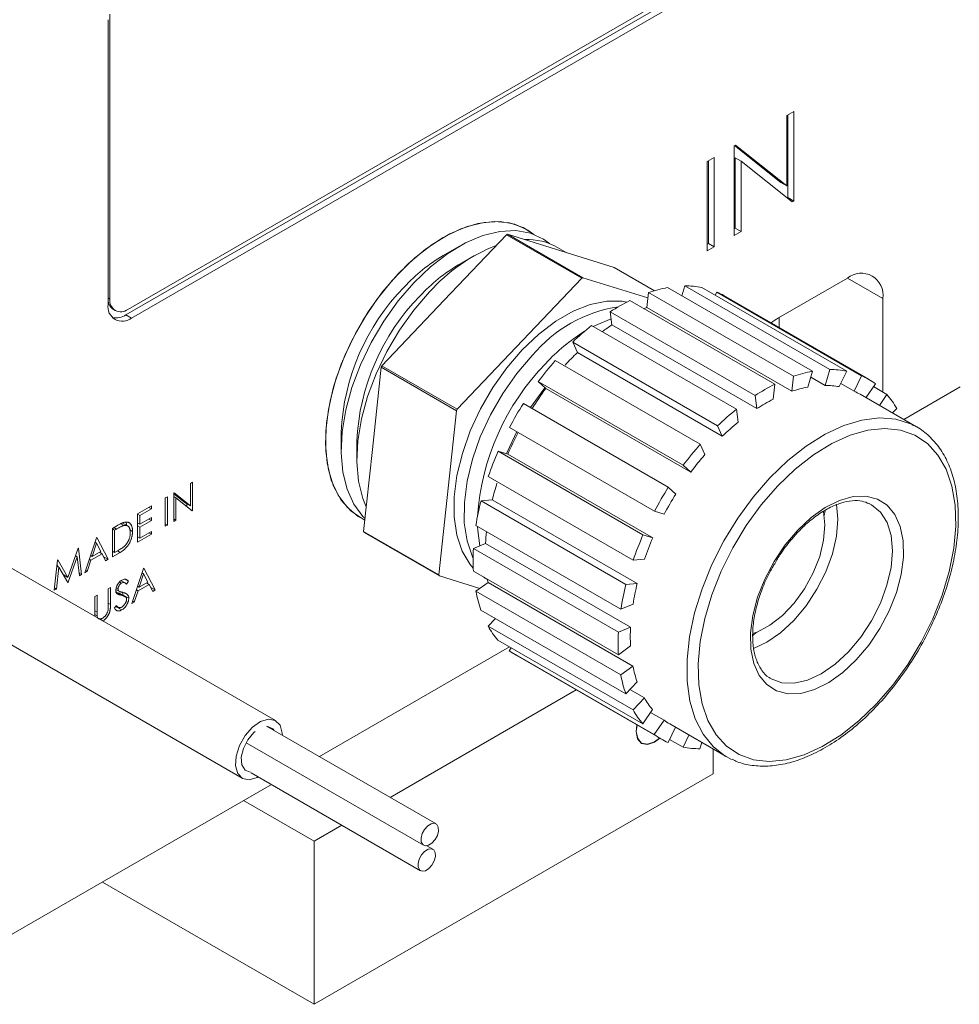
# Model space of a CAD drawing. Header units: inches. Extents: x 1.01 to 7.89, y 1.22 to 8.
# Tile 9 of 13: x 6.05 to 6.94, y 4.38 to 5.3. Entities that reach past the tile are written whole.
import ezdxf

# ---------------------------------------------------------------- set-up
doc = ezdxf.new("R2010")
doc.units = ezdxf.units.IN
doc.header["$MEASUREMENT"] = 0

msp = doc.modelspace()

# ---------------------------------------------------------------- linework, layer by layer
at = {"color": 7, "linetype": 'Continuous', "lineweight": 15}
for p, q in [((6.15434, 5.02682), (6.73947, 5.3646)), ((6.1561, 5.03192), (6.73449, 5.36581)), ((6.15964, 5.02375), (6.74477, 5.36154)), ((6.13931, 5.30903), (6.13931, 5.04162)), ((6.13754, 5.30393), (6.13754, 5.03651)), ((6.77485, 5.21392), (6.78138, 5.21769)), ((6.78138, 5.21769), (6.78138, 5.13363)), ((6.77485, 5.14776), (6.77485, 5.21392)), ((6.7759, 5.21453), (6.7759, 5.1368)), ((6.72539, 5.18537), (6.72676, 5.18616)), ((6.72539, 5.10131), (6.72539, 5.18537)), ((6.72587, 5.18565), (6.76937, 5.15092)), ((6.72676, 5.18616), (6.77485, 5.14776)), ((6.70019, 5.17082), (6.70672, 5.17459)), ((6.70019, 5.08676), (6.70019, 5.17082)), ((6.70124, 5.17143), (6.70124, 5.09369)), ((6.70672, 5.17459), (6.70672, 5.09053)), ((6.72644, 5.17425), (6.72644, 5.10824)), ((6.72644, 5.17425), (6.73192, 5.17109)), ((6.73192, 5.17109), (6.73192, 5.10508)), ((6.77989, 5.13277), (6.73192, 5.17109)), ((6.76937, 5.15092), (6.77485, 5.14776)), ((6.7759, 5.1368), (6.77529, 5.13645)), ((6.7759, 5.1368), (6.78138, 5.13363)), ((6.78138, 5.13363), (6.77989, 5.13277)), ((6.72644, 5.10824), (6.72539, 5.10763)), ((6.73192, 5.10508), (6.72539, 5.10131)), ((6.72644, 5.10824), (6.73192, 5.10508)), ((6.45315, 5.04043), (6.51155, 5.10201)), ((6.51155, 5.10201), (6.58226, 5.06119)), ((6.58329, 5.06163), (6.51258, 5.10245)), ((6.51258, 5.10245), (6.56268, 5.0869)), ((6.46686, 5.09088), (6.45214, 5.08238)), ((6.56838, 5.08513), (6.55972, 5.09012)), ((6.56268, 5.0869), (6.61277, 5.07134)), ((6.70124, 5.09369), (6.70019, 5.09309)), ((6.70672, 5.09053), (6.70019, 5.08676)), ((6.70124, 5.09369), (6.70672, 5.09053)), ((6.48159, 5.08238), (6.46686, 5.07387)), ((6.61277, 5.07134), (6.6507, 5.04945)), ((6.58226, 5.06119), (6.46546, 4.93804)), ((6.64451, 5.04262), (6.58329, 5.06163)), ((6.83183, 5.0613), (6.7671, 5.02393)), ((6.79893, 4.97378), (6.66281, 5.05236)), ((6.67633, 5.04455), (6.67913, 5.05396)), ((6.67913, 5.05396), (6.81525, 4.97538)), ((6.83118, 4.97393), (6.69506, 5.05251)), ((6.13931, 5.04162), (6.13754, 5.04264)), ((6.39475, 4.97886), (6.45315, 5.04043)), ((6.76364, 4.96161), (6.62752, 5.04019)), ((6.64353, 5.03357), (6.64505, 5.04762)), ((6.64505, 5.04762), (6.78116, 4.96904)), ((6.70766, 5.04523), (6.70907, 5.04816)), ((6.70907, 5.04816), (6.84519, 4.96958)), ((6.85181, 4.96625), (6.71569, 5.04483)), ((6.86498, 4.95433), (6.86498, 5.04216)), ((6.14246, 5.03176), (6.14423, 5.03074)), ((6.64353, 5.03357), (6.77965, 4.95499)), ((6.15434, 5.02682), (6.15964, 5.02375)), ((6.60913, 5.02959), (6.74524, 4.95101)), ((6.61062, 5.01727), (6.60913, 5.02959)), ((6.76775, 5.01477), (6.76775, 5.02431)), ((6.72772, 4.93825), (6.5916, 5.01682)), ((6.61062, 5.01727), (6.74674, 4.93869)), ((6.57382, 5.00109), (6.70994, 4.92251)), ((6.57822, 4.99133), (6.57382, 5.00109)), ((6.6936, 4.90528), (6.55749, 4.98386)), ((6.57822, 4.99133), (6.71434, 4.91275)), ((6.38581, 4.90041), (6.39412, 4.97754)), ((6.39412, 4.97754), (6.46483, 4.93672)), ((6.46546, 4.93804), (6.39475, 4.97886)), ((6.81084, 4.96055), (6.81525, 4.97538)), ((6.77965, 4.95499), (6.78116, 4.96904)), ((6.79893, 4.97378), (6.79451, 4.95895)), ((6.79731, 4.96836), (6.81084, 4.96055)), ((6.83118, 4.97393), (6.82416, 4.95934)), ((6.83817, 4.95499), (6.84519, 4.96958)), ((6.54155, 4.96405), (6.67767, 4.88547)), ((6.54855, 4.95754), (6.54155, 4.96405)), ((6.54855, 4.95754), (6.68467, 4.87896)), ((6.76364, 4.96161), (6.76213, 4.94755)), ((6.82556, 4.96227), (6.83817, 4.95499)), ((6.85819, 4.96205), (6.84924, 4.94897)), ((6.85632, 4.95933), (6.86893, 4.95205)), ((6.88469, 4.92851), (6.93781, 4.95917)), ((6.74674, 4.93869), (6.74524, 4.95101)), ((6.89672, 4.92156), (6.84368, 4.95217)), ((6.86185, 4.94169), (6.86893, 4.95205)), ((6.66363, 4.86496), (6.52751, 4.94354)), ((6.72772, 4.93825), (6.72921, 4.92592)), ((6.87812, 4.93895), (6.87404, 4.93465)), ((6.46483, 4.93672), (6.44822, 4.78246)), ((6.51449, 4.92102), (6.65061, 4.84244)), ((6.71434, 4.91275), (6.70994, 4.92251)), ((6.89265, 4.9237), (6.89672, 4.92156)), ((6.35639, 4.91652), (6.35639, 4.89952)), ((6.37112, 4.90802), (6.37112, 4.89102)), ((6.6936, 4.90528), (6.698, 4.89553)), ((6.37751, 4.82328), (6.38581, 4.90041)), ((6.63984, 4.82003), (6.50372, 4.89861)), ((6.50372, 4.89861), (6.51285, 4.89578)), ((6.51285, 4.89578), (6.64897, 4.8172)), ((6.68467, 4.87896), (6.67767, 4.88547)), ((6.49451, 4.87491), (6.63063, 4.79633)), ((6.21685, 4.86959), (6.21478, 4.8684)), ((6.21478, 4.8684), (6.21478, 4.84748)), ((6.21685, 4.84301), (6.21685, 4.86959)), ((6.66363, 4.86496), (6.67063, 4.85844)), ((6.19324, 4.85597), (6.19117, 4.85477)), ((6.19117, 4.85477), (6.19117, 4.82819)), ((6.19324, 4.82939), (6.19324, 4.85597)), ((6.19957, 4.85962), (6.19914, 4.85937)), ((6.19914, 4.85937), (6.19914, 4.83279)), ((6.20948, 4.85054), (6.19914, 4.8588)), ((6.19914, 4.85605), (6.20121, 4.85486)), ((6.21478, 4.84748), (6.19957, 4.85962)), ((6.20121, 4.85486), (6.21638, 4.84274)), ((6.20121, 4.83399), (6.20121, 4.85486)), ((6.29476, 4.64571), (5.94416, 4.8481)), ((6.17819, 4.84728), (6.1652, 4.83978)), ((6.17583, 4.84592), (6.17819, 4.84455)), ((6.17819, 4.84455), (6.17819, 4.84728)), ((6.20948, 4.85054), (6.21478, 4.84748)), ((6.21154, 4.8466), (6.21154, 4.84935)), ((6.48773, 4.85214), (6.49836, 4.85318)), ((6.62385, 4.77356), (6.48773, 4.85214)), ((6.49836, 4.85318), (6.63448, 4.7746)), ((6.85453, 4.84849), (6.85215, 4.84973)), ((6.1652, 4.83978), (6.1652, 4.8132)), ((6.1652, 4.83944), (6.16727, 4.83825)), ((6.16727, 4.83825), (6.17819, 4.84455)), ((6.16727, 4.83007), (6.16727, 4.83825)), ((6.17819, 4.83637), (6.16727, 4.83007)), ((6.17819, 4.83365), (6.17819, 4.83637)), ((6.21392, 4.8447), (6.21685, 4.84301)), ((6.21638, 4.84274), (6.21685, 4.84301)), ((6.65974, 4.8396), (6.65061, 4.84244)), ((6.81081, 4.84283), (6.80991, 4.83845)), ((6.14624, 4.82884), (6.1416, 4.82615)), ((6.14292, 4.82692), (6.14528, 4.82555)), ((6.14945, 4.83057), (6.15235, 4.82889)), ((6.15655, 4.82816), (6.15122, 4.83123)), ((6.1652, 4.83126), (6.16727, 4.83007)), ((6.1652, 4.82854), (6.16727, 4.82734)), ((6.16727, 4.82734), (6.17819, 4.83365)), ((6.16727, 4.81712), (6.16727, 4.82734)), ((6.17583, 4.83501), (6.17819, 4.83365)), ((6.19117, 4.83058), (6.19324, 4.82939)), ((6.19117, 4.82819), (6.19324, 4.82939)), ((6.19914, 4.83518), (6.20121, 4.83399)), ((6.19914, 4.83279), (6.20121, 4.83399)), ((6.48295, 4.82887), (6.61907, 4.75029)), ((6.12655, 4.81747), (6.11563, 4.78458)), ((6.12684, 4.81764), (6.12655, 4.81747)), ((6.13746, 4.79719), (6.12684, 4.81764)), ((6.1416, 4.82615), (6.1416, 4.79957)), ((6.1416, 4.82581), (6.14366, 4.82462)), ((6.14528, 4.82555), (6.14366, 4.82462)), ((6.14366, 4.82462), (6.14366, 4.80349)), ((6.15808, 4.82482), (6.16048, 4.82343)), ((6.1652, 4.8132), (6.17819, 4.8207)), ((6.1652, 4.81831), (6.16727, 4.81712)), ((6.17819, 4.82342), (6.16727, 4.81712)), ((6.17583, 4.82206), (6.17819, 4.8207)), ((6.17819, 4.8207), (6.17819, 4.82342)), ((6.44822, 4.78246), (6.37751, 4.82328)), ((6.44861, 4.78158), (6.3779, 4.8224)), ((6.63984, 4.82003), (6.64897, 4.8172)), ((6.12667, 4.81236), (6.1225, 4.7998)), ((6.12514, 4.81324), (6.12667, 4.81236)), ((6.12553, 4.81302), (6.12525, 4.81356)), ((6.13073, 4.80455), (6.12667, 4.81236)), ((6.48063, 4.80729), (6.49205, 4.81214)), ((6.49205, 4.81214), (6.62816, 4.73356)), ((6.10932, 4.80752), (6.09984, 4.78024)), ((6.10009, 4.77561), (6.1084, 4.79953)), ((6.10685, 4.80043), (6.1084, 4.79953)), ((6.1084, 4.79953), (6.1106, 4.78168)), ((6.10962, 4.80769), (6.10932, 4.80752)), ((6.11268, 4.78288), (6.10962, 4.80769)), ((6.12097, 4.80068), (6.1225, 4.7998)), ((6.12138, 4.79642), (6.13182, 4.80245)), ((6.1225, 4.7998), (6.13073, 4.80455)), ((6.12945, 4.80381), (6.13182, 4.80245)), ((6.13068, 4.8031), (6.13011, 4.80419)), ((6.13182, 4.80245), (6.13522, 4.79589)), ((6.1333, 4.79959), (6.13746, 4.79719)), ((6.1416, 4.80468), (6.14366, 4.80349)), ((6.1416, 4.79957), (6.14873, 4.80369)), ((6.14366, 4.80349), (6.1463, 4.80502)), ((6.14636, 4.80506), (6.14873, 4.80369)), ((6.61675, 4.72872), (6.48063, 4.80729)), ((5.91292, 4.79397), (6.26351, 4.59158)), ((6.09004, 4.79639), (6.087, 4.76806)), ((6.08908, 4.76926), (6.09128, 4.7897)), ((6.08944, 4.79076), (6.09128, 4.7897)), ((6.09057, 4.7901), (6.08955, 4.79186)), ((6.09034, 4.79656), (6.09004, 4.79639)), ((6.09984, 4.78024), (6.09034, 4.79656)), ((6.09128, 4.7897), (6.09962, 4.77534)), ((6.11788, 4.78588), (6.12138, 4.79642)), ((6.11985, 4.79731), (6.12138, 4.79642)), ((6.13522, 4.79589), (6.13746, 4.79719)), ((6.64126, 4.79737), (6.63063, 4.79633)), ((6.09523, 4.7829), (6.09984, 4.78024)), ((6.09587, 4.7818), (6.09608, 4.78241)), ((6.11028, 4.78426), (6.11268, 4.78288)), ((6.1106, 4.78168), (6.11268, 4.78288)), ((6.11563, 4.78458), (6.11788, 4.78588)), ((6.11635, 4.78677), (6.11788, 4.78588)), ((6.17081, 4.78867), (6.15989, 4.75579)), ((6.17093, 4.78356), (6.16677, 4.771)), ((6.16941, 4.78445), (6.17093, 4.78356)), ((6.16979, 4.78422), (6.16951, 4.78476)), ((6.17111, 4.78884), (6.17081, 4.78867)), ((6.17499, 4.77575), (6.17093, 4.78356)), ((6.18173, 4.7684), (6.17111, 4.78884)), ((6.48657, 4.7698), (6.44861, 4.78158)), ((6.48061, 4.78604), (6.61673, 4.70746)), ((6.49268, 4.77896), (6.49002, 4.78061)), ((6.09915, 4.77615), (6.10009, 4.77561)), ((6.09962, 4.77534), (6.10009, 4.77561)), ((6.14835, 4.77589), (6.15028, 4.77478)), ((6.1535, 4.77494), (6.14981, 4.77707)), ((6.15359, 4.77844), (6.15665, 4.77668)), ((6.15478, 4.77397), (6.15665, 4.77668)), ((6.16524, 4.77189), (6.16677, 4.771)), ((6.16565, 4.76763), (6.17608, 4.77365)), ((6.16677, 4.771), (6.17499, 4.77575)), ((6.17372, 4.77502), (6.17608, 4.77365)), ((6.17494, 4.77431), (6.17438, 4.7754)), ((6.17608, 4.77365), (6.17948, 4.7671)), ((6.4829, 4.76712), (6.49432, 4.77544)), ((6.49268, 4.77896), (6.4938, 4.77832)), ((6.49432, 4.77544), (6.63044, 4.69686)), ((6.62385, 4.77356), (6.63448, 4.7746)), ((6.087, 4.76806), (6.08908, 4.76926)), ((6.08724, 4.77032), (6.08908, 4.76926)), ((6.12714, 4.76346), (6.12507, 4.76227)), ((6.12507, 4.76227), (6.12507, 4.74621)), ((6.12714, 4.74753), (6.12714, 4.76346)), ((6.13982, 4.77079), (6.13776, 4.76959)), ((6.13776, 4.76959), (6.13776, 4.75367)), ((6.13982, 4.75473), (6.13982, 4.77079)), ((6.14495, 4.76891), (6.14842, 4.76691)), ((6.14516, 4.77047), (6.14691, 4.76946)), ((6.14525, 4.7661), (6.1499, 4.76342)), ((6.15322, 4.7622), (6.14792, 4.76526)), ((6.15164, 4.76366), (6.15103, 4.76617)), ((6.15164, 4.76366), (6.15694, 4.7606)), ((6.16215, 4.75709), (6.16565, 4.76763)), ((6.16412, 4.76851), (6.16565, 4.76763)), ((6.17756, 4.7708), (6.18173, 4.7684)), ((6.17948, 4.7671), (6.18173, 4.7684)), ((6.61902, 4.68855), (6.4829, 4.76712)), ((6.14531, 4.75385), (6.14337, 4.75138)), ((6.14493, 4.75337), (6.14699, 4.75218)), ((6.14506, 4.75267), (6.15037, 4.74961)), ((6.15989, 4.75579), (6.16215, 4.75709)), ((6.16062, 4.75797), (6.16215, 4.75709)), ((6.63049, 4.75514), (6.61907, 4.75029)), ((6.12507, 4.74873), (6.12714, 4.74753)), ((6.12507, 4.74621), (6.12514, 4.74347)), ((6.12509, 4.74528), (6.12723, 4.74405)), ((6.48765, 4.74934), (6.62377, 4.67076)), ((6.12869, 4.74169), (6.13267, 4.7394)), ((6.4944, 4.73437), (6.50119, 4.74153)), ((6.63052, 4.65579), (6.4944, 4.73437)), ((6.61675, 4.72872), (6.62816, 4.73356)), ((6.74654, 4.72868), (6.74292, 4.72548)), ((6.50358, 4.72127), (6.6397, 4.64269)), ((6.62815, 4.71578), (6.61673, 4.70746)), ((6.33621, 4.61188), (6.51464, 4.71488)), ((6.51433, 4.71127), (6.51619, 4.71399)), ((6.65045, 4.63269), (6.51433, 4.71127)), ((6.52071, 4.70707), (6.65683, 4.62849)), ((6.61902, 4.68855), (6.63044, 4.69686)), ((6.63441, 4.68198), (6.62377, 4.67076)), ((6.4025, 4.57361), (6.5772, 4.67446)), ((6.62762, 4.67483), (6.64116, 4.66701)), ((6.63052, 4.65579), (6.64116, 4.66701)), ((6.64884, 4.65605), (6.6397, 4.64269)), ((6.64698, 4.65333), (6.65959, 4.64605)), ((6.65045, 4.63269), (6.65959, 4.64605)), ((6.66495, 4.64256), (6.71798, 4.61195)), ((6.27453, 4.63443), (6.27574, 4.63547)), ((6.44548, 4.5488), (6.28638, 4.64064)), ((6.67032, 4.63946), (6.66344, 4.62515)), ((6.2671, 4.62493), (6.43386, 4.52866)), ((6.67746, 4.6208), (6.66485, 4.62808)), ((6.67746, 4.6208), (6.68293, 4.63218)), ((6.69511, 4.62515), (6.69338, 4.61936)), ((6.70588, 4.59564), (6.70588, 4.61893)), ((6.72311, 4.60931), (6.71798, 4.61195)), ((6.27188, 4.59664), (6.43098, 4.50479)), ((6.33111, 4.3793), (6.70588, 4.59564)), ((5.9666, 4.39851), (6.29085, 4.58569)), ((6.33111, 4.5324), (6.26482, 4.57067)), ((6.33111, 4.5324), (6.35714, 4.54742)), ((6.33111, 4.3793), (6.33111, 4.5324)), ((6.4426, 4.52493), (6.43694, 4.5282)), ((6.13222, 4.49411), (6.33111, 4.3793))]:
    msp.add_line(p, q, dxfattribs=at)
at = {"color": 8, "linetype": 'Continuous', "lineweight": 15}
for p, q in [((6.83183, 5.0613), (6.86498, 5.04216)), ((6.13776, 4.75592), (6.13982, 4.75473))]:
    msp.add_line(p, q, dxfattribs=at)
at = {"color": 7, "linetype": 'Continuous', "lineweight": 15, "flags": 128}
for points in [[(6.37867, 4.8341), (6.37706, 4.83486), (6.36582, 4.84236), (6.35652, 4.85274), (6.34936, 4.86579), (6.34449, 4.8812), (6.34203, 4.89864), (6.34203, 4.9177), (6.34449, 4.93798), (6.34936, 4.95901), (6.35652, 4.98033), (6.36582, 5.00145), (6.37706, 5.02192), (6.38997, 5.04126), (6.40427, 5.05905), (6.41964, 5.07489), (6.43574, 5.08843), (6.45221, 5.09936), (6.46867, 5.10744), (6.48477, 5.11249), (6.50014, 5.1144), (6.51444, 5.11312), (6.52735, 5.10868), (6.53732, 5.10226)], [(6.40996, 5.06537), (6.42565, 5.08037), (6.44194, 5.09294), (6.45845, 5.10282), (6.47482, 5.10976), (6.49068, 5.11362), (6.50568, 5.11432), (6.51949, 5.11183), (6.53179, 5.10621), (6.53729, 5.10227)], [(6.42469, 5.05687), (6.44038, 5.07187), (6.45666, 5.08444), (6.47317, 5.09431), (6.48954, 5.10126), (6.50541, 5.10512), (6.52041, 5.10582), (6.53422, 5.10333), (6.54652, 5.09771), (6.55201, 5.09377)], [(6.37867, 4.83411), (6.37251, 4.8374), (6.36199, 4.84602), (6.35348, 4.85745), (6.34717, 4.87143), (6.34321, 4.88766), (6.34168, 4.90576), (6.34263, 4.92534), (6.34601, 4.94596), (6.35177, 4.96716), (6.35977, 4.98846), (6.36984, 5.00939), (6.38174, 5.02947), (6.39522, 5.04827), (6.40996, 5.06537)], [(6.37881, 4.83542), (6.37671, 4.83752), (6.3682, 4.84895), (6.3619, 4.86293), (6.35794, 4.87916), (6.35641, 4.89726), (6.35735, 4.91684), (6.36074, 4.93746), (6.3665, 4.95866), (6.3745, 4.97996), (6.38456, 5.00088), (6.39647, 5.02097), (6.40994, 5.03977), (6.42469, 5.05687)], [(6.3798, 4.84647), (6.37662, 4.85443), (6.37266, 4.87065), (6.37114, 4.88876), (6.37208, 4.90834), (6.37546, 4.92896), (6.38122, 4.95016), (6.38922, 4.97146), (6.39929, 4.99238), (6.41119, 5.01247), (6.42467, 5.03127), (6.43941, 5.04836)], [(6.52643, 4.99393), (6.54192, 5.00866), (6.558, 5.02087), (6.57428, 5.03026), (6.59037, 5.03658), (6.60585, 5.03969), (6.62035, 5.03951), (6.62472, 5.03876)], [(6.64053, 5.0325), (6.64136, 5.0328), (6.64353, 5.03357)], [(6.5932, 5.0159), (6.59638, 5.0175), (6.60992, 5.02303)], [(6.48047, 4.78888), (6.47752, 4.79243), (6.47015, 4.80493), (6.46513, 4.81992), (6.46259, 4.83704), (6.46261, 4.85585), (6.46517, 4.87589), (6.47022, 4.89669), (6.47762, 4.91771), (6.48721, 4.93844), (6.49873, 4.95838), (6.51191, 4.97703), (6.52643, 4.99393)], [(6.48032, 4.79795), (6.47962, 4.79947), (6.4746, 4.81446), (6.47206, 4.83157), (6.47208, 4.85038), (6.47464, 4.87043), (6.47969, 4.89122), (6.48709, 4.91224), (6.49668, 4.93297), (6.5082, 4.95291), (6.52138, 4.97156), (6.5359, 4.98846)], [(6.53429, 4.93963), (6.54664, 4.95698), (6.5477, 4.95833)], [(6.76641, 4.86624), (6.75096, 4.8484), (6.73676, 4.82884), (6.7241, 4.80795), (6.71325, 4.78616), (6.70442, 4.76391), (6.69779, 4.74166), (6.6935, 4.71986), (6.69164, 4.69895), (6.69224, 4.67936), (6.6953, 4.66148), (6.70074, 4.64569), (6.70846, 4.6323), (6.7183, 4.62158), (6.73006, 4.61375), (6.7435, 4.60898), (6.75835, 4.60736), (6.77431, 4.60892), (6.79105, 4.61363), (6.80822, 4.62139), (6.82549, 4.63206), (6.84249, 4.6454), (6.85889, 4.66115), (6.87435, 4.67899), (6.88855, 4.69855), (6.90121, 4.71943), (6.91206, 4.74122), (6.92089, 4.76347), (6.92751, 4.78572), (6.9318, 4.80752), (6.93366, 4.82843), (6.93306, 4.84802), (6.93001, 4.8659), (6.92457, 4.88169), (6.91685, 4.89509), (6.90701, 4.9058), (6.89525, 4.91363), (6.8818, 4.9184), (6.86695, 4.92002), (6.851, 4.91846), (6.83426, 4.91375), (6.81708, 4.90599), (6.79982, 4.89533), (6.78281, 4.88198), (6.76641, 4.86624)], [(6.51173, 4.89613), (6.51235, 4.89766), (6.52127, 4.91711)], [(6.78515, 4.82469), (6.79785, 4.83655), (6.81105, 4.84593), (6.82432, 4.85251), (6.83718, 4.85607), (6.84921, 4.85647), (6.85999, 4.85372), (6.86916, 4.8479), (6.87641, 4.83922), (6.88149, 4.82796), (6.88422, 4.81452), (6.88451, 4.79934), (6.88236, 4.78295), (6.87783, 4.7659), (6.87109, 4.74878), (6.86235, 4.73217), (6.85193, 4.71663), (6.84016, 4.70269), (6.82746, 4.69083), (6.81425, 4.68145), (6.80099, 4.67487), (6.78813, 4.67132), (6.7761, 4.67091), (6.76532, 4.67366), (6.75614, 4.67948), (6.7489, 4.68816), (6.74382, 4.69942), (6.74109, 4.71287), (6.74079, 4.72804), (6.74295, 4.74443), (6.74747, 4.76148), (6.75422, 4.7786), (6.76295, 4.79522), (6.77338, 4.81076), (6.78515, 4.82469)], [(6.82162, 4.84873), (6.82282, 4.8348), (6.82152, 4.81902), (6.81772, 4.80237), (6.81154, 4.78549), (6.80323, 4.76902), (6.79311, 4.75361), (6.78157, 4.73984), (6.76904, 4.72824), (6.75602, 4.71925), (6.74348, 4.7134)], [(6.80921, 4.84216), (6.81062, 4.82945), (6.80947, 4.81506), (6.8058, 4.79981), (6.79978, 4.78443), (6.79167, 4.76961), (6.78187, 4.75607), (6.77083, 4.74443), (6.75907, 4.73524), (6.74713, 4.72892), (6.74277, 4.72737)], [(6.48664, 4.80984), (6.48469, 4.82428), (6.48449, 4.82799)], [(6.49432, 4.77544), (6.4939, 4.77771), (6.4938, 4.77832)], [(6.75902, 4.68571), (6.76012, 4.68505), (6.76017, 4.68502)], [(6.27302, 4.63963), (6.28065, 4.64497), (6.2881, 4.64714), (6.29446, 4.64587), (6.29898, 4.64131), (6.30111, 4.63402), (6.30122, 4.63208)], [(6.27854, 4.59279), (6.27762, 4.59231), (6.27017, 4.59014), (6.2638, 4.59142), (6.25928, 4.59597), (6.25716, 4.60326), (6.25769, 4.6124), (6.2608, 4.6223), (6.26612, 4.63176), (6.27302, 4.63963)], [(6.27113, 4.59721), (6.27109, 4.59721), (6.26614, 4.59918), (6.26316, 4.60411), (6.26262, 4.61126), (6.26459, 4.61953), (6.26877, 4.62766), (6.27453, 4.63443)], [(6.2874, 4.64006), (6.29212, 4.63811), (6.29355, 4.63651)], [(6.65559, 4.6292), (6.65062, 4.62549), (6.64403, 4.62321), (6.63844, 4.6243), (6.63471, 4.62861), (6.6334, 4.63547), (6.63413, 4.64159)], [(6.63427, 4.64151), (6.63358, 4.63556), (6.63488, 4.62877), (6.63858, 4.62451), (6.64411, 4.62344), (6.65064, 4.62571), (6.65545, 4.62928)], [(6.43154, 4.53544), (6.43263, 4.53955), (6.43478, 4.54354), (6.43768, 4.54679), (6.44089, 4.54882), (6.44391, 4.54931), (6.44628, 4.54819), (6.44765, 4.54563), (6.4478, 4.54202), (6.44672, 4.53791), (6.44456, 4.53392), (6.44166, 4.53067), (6.43845, 4.52864), (6.43544, 4.52815), (6.43306, 4.52927), (6.43169, 4.53183), (6.43154, 4.53544)], [(6.42866, 4.51157), (6.42975, 4.51569), (6.4319, 4.51967), (6.43481, 4.52293), (6.43801, 4.52495), (6.44103, 4.52544), (6.4434, 4.52432), (6.44477, 4.52176), (6.44492, 4.51815), (6.44384, 4.51404), (6.44168, 4.51005), (6.43878, 4.5068), (6.43558, 4.50477), (6.43256, 4.50428), (6.43018, 4.5054), (6.42882, 4.50796), (6.42866, 4.51157)]]:
    msp.add_lwpolyline(points, dxfattribs=at)
at = {"color": 8, "linetype": 'Continuous', "lineweight": 15, "flags": 128}
for points in [[(6.75909, 4.87379), (6.77581, 4.88989), (6.79316, 4.90359), (6.81077, 4.91463), (6.82832, 4.92279), (6.84547, 4.92792), (6.86187, 4.92991), (6.87721, 4.92872), (6.89119, 4.92438), (6.89265, 4.9237)], [(6.71798, 4.61195), (6.71712, 4.61246), (6.70568, 4.62135), (6.69622, 4.63307), (6.68892, 4.64739), (6.68393, 4.66404), (6.68134, 4.68269), (6.6812, 4.70297), (6.68352, 4.72449), (6.68824, 4.74684), (6.69529, 4.76957), (6.70452, 4.79225), (6.71574, 4.81444), (6.72876, 4.83569), (6.7433, 4.8556), (6.75909, 4.87379)], [(6.76017, 4.68502), (6.77023, 4.68129), (6.78176, 4.68081), (6.79427, 4.68364), (6.80729, 4.68966), (6.82031, 4.69864), (6.83283, 4.71024), (6.84438, 4.72401), (6.8545, 4.73943), (6.8628, 4.75589), (6.86898, 4.77278), (6.87279, 4.78943), (6.87408, 4.80521), (6.87281, 4.81951), (6.86903, 4.83178), (6.86287, 4.84156), (6.85458, 4.84846), (6.85453, 4.84849)]]:
    msp.add_lwpolyline(points, dxfattribs=at)
at = {"color": 7, "linetype": 'Continuous', "lineweight": 15}
for centre, radius, start, end in [((6.56594, 4.97524), 0.13794, 112.75494, 113.21887), ((6.53144, 5.03935), 0.05812, 60.88395, 92.58774), ((6.56405, 4.93621), 0.16767, 111.77213, 138.01756), ((6.53445, 4.94293), 0.16193, 120.55068, 137.22447), ((6.54917, 4.93443), 0.16193, 120.55068, 137.22447), ((6.63665, 4.93442), 0.13794, 112.75494, 113.21887), ((6.84477, 5.04544), 0.02047, 350.7859, 129.20327), ((6.56538, 4.90684), 0.20921, 135.72399, 177.34847), ((6.68457, 4.93514), 0.11923, 100.51405, 109.35796), ((6.68003, 4.97545), 0.07852, 78.96811, 90.65488), ((6.14884, 5.0412), 0.01139, 172.74523, 235.94248), ((6.14955, 5.03996), 0.01037, 170.78593, 309.20332), ((6.5801, 4.89834), 0.20921, 135.72399, 177.34847), ((6.70977, 4.87619), 0.18347, 116.63566, 123.26932), ((6.68307, 4.98832), 0.06525, 60.00773, 66.51949), ((6.15101, 5.03433), 0.01365, 170.78597, 309.20328), ((6.63604, 4.90618), 0.12961, 98.54113, 140.59318), ((6.14471, 5.04092), 0.01707, 259.47592, 304.31973), ((6.79342, 4.97892), 0.05214, 120.31658, 129.55906), ((6.75256, 4.81716), 0.25646, 128.87495, 134.18049), ((6.71586, 4.85472), 0.19364, 122.92047, 126.16255), ((6.67923, 4.85985), 0.17833, 122.00494, 137.13334), ((6.79467, 4.77667), 0.31493, 138.86098, 143.48734), ((6.75912, 4.80352), 0.26077, 133.92559, 137.52625), ((6.67157, 4.84493), 0.30751, 154.18118, 154.45296), ((6.71294, 4.82171), 0.22904, 135.87744, 176.08), ((6.81615, 4.89687), 0.07852, 78.96811, 90.65488), ((6.82068, 4.85656), 0.11923, 100.51405, 109.35796), ((6.81923, 4.9098), 0.06517, 53.28802, 66.52207), ((6.79196, 4.77597), 0.30367, 143.27853, 147.5651), ((6.84589, 4.79761), 0.18347, 116.63566, 123.26932), ((6.81518, 4.85164), 0.10929, 100.90099, 108.97101), ((6.81102, 4.88859), 0.07195, 79.47862, 90.14417), ((6.83829, 4.79759), 0.1682, 116.92603, 122.97893), ((6.8138, 4.9004), 0.05977, 60.00647, 65.94208), ((6.80939, 4.90055), 0.07872, 29.18839, 40.855), ((6.74228, 4.80411), 0.30751, 154.18118, 154.45296), ((6.81292, 4.76354), 0.33743, 147.76095, 152.17931), ((6.88868, 4.73858), 0.25646, 128.87495, 134.18049), ((6.87752, 4.74347), 0.23512, 129.10723, 133.94824), ((6.79183, 4.7754), 0.30384, 152.36916, 156.66014), ((6.93079, 4.69809), 0.31493, 138.86098, 143.48734), ((6.79273, 4.77266), 0.31526, 156.45149, 161.07462), ((6.91612, 4.70634), 0.28873, 139.06351, 143.28481), ((6.75168, 4.79005), 0.26106, 162.48062, 166.00529), ((6.94904, 4.68496), 0.33743, 147.76095, 152.17931), ((6.93286, 4.6943), 0.30936, 147.95444, 151.98585), ((6.7368, 4.78889), 0.25698, 165.75029, 171.04874), ((6.45833, 4.8592), 0.08844, 203.95951, 204.58373), ((6.68636, 4.80192), 0.19458, 173.74764, 176.98948), ((6.92885, 4.69408), 0.31526, 156.45149, 161.07462), ((6.91433, 4.70266), 0.28903, 156.65385, 160.8723), ((6.66433, 4.79653), 0.18401, 176.64491, 183.26562), ((6.52904, 4.81838), 0.08844, 203.95951, 204.58373), ((6.87292, 4.71031), 0.25698, 165.75029, 171.04874), ((6.86307, 4.71753), 0.2356, 165.98233, 170.81671), ((6.60053, 4.78898), 0.11964, 190.52735, 199.35105), ((6.56312, 4.77276), 0.07872, 209.18818, 220.85521), ((6.80044, 4.71795), 0.18401, 176.64491, 183.26562), ((6.79661, 4.72454), 0.16869, 176.93466, 182.97577), ((6.55335, 4.7636), 0.06528, 233.29242, 239.99625), ((6.73664, 4.7104), 0.11964, 190.52735, 199.35105), ((6.73812, 4.71762), 0.10966, 190.91337, 198.96498), ((6.70383, 4.70276), 0.07214, 209.69823, 220.34507), ((6.69924, 4.69418), 0.07872, 209.18818, 220.85521), ((6.69482, 4.6943), 0.05974, 233.86631, 240.0006), ((6.68941, 4.68494), 0.06518, 233.28833, 246.52176), ((6.69248, 4.69787), 0.07852, 258.96799, 270.655)]:
    msp.add_arc(centre, radius, start, end, dxfattribs=at)
for points, knots in [([(6.7237, 4.60941), (6.72521, 4.60862), (6.73091, 4.60563), (6.74222, 4.60331), (6.75727, 4.60252), (6.77326, 4.60476), (6.78984, 4.60977), (6.80676, 4.61757), (6.82371, 4.62799), (6.84036, 4.64084), (6.85643, 4.65588), (6.87163, 4.67282), (6.88572, 4.69137), (6.89846, 4.71122), (6.90964, 4.73201), (6.91906, 4.75341), (6.92656, 4.77504), (6.932, 4.79654), (6.93528, 4.81756), (6.93632, 4.83775), (6.93507, 4.85676), (6.93152, 4.87426), (6.92567, 4.8899), (6.91766, 4.90343), (6.90753, 4.91424), (6.89888, 4.92099), (6.89329, 4.92318), (6.89217, 4.92362)], [0, 0, 0, 0, 0.0147953, 0.0557488, 0.0969225, 0.1386005, 0.1807917, 0.2233273, 0.266019, 0.3087297, 0.3514035, 0.3940323, 0.4366241, 0.479194, 0.5217595, 0.5643366, 0.6069409, 0.6495916, 0.6923067, 0.7350997, 0.7779702, 0.8208794, 0.8636942, 0.9062085, 0.9481929, 0.9895742, 1, 1, 1, 1]), ([(6.78528, 4.82259), (6.78723, 4.82458), (6.79292, 4.83036), (6.80276, 4.83841), (6.81452, 4.84571), (6.82591, 4.85044), (6.83645, 4.8525), (6.84547, 4.85226), (6.85022, 4.85029), (6.85242, 4.84938)], [0, 0, 0, 0, 0.082201, 0.23945, 0.396129, 0.552116, 0.707909, 0.86478, 1, 1, 1, 1]), ([(6.15235, 4.82889), (6.15194, 4.8288), (6.15128, 4.82858), (6.15033, 4.82818), (6.14948, 4.82781), (6.14856, 4.82735), (6.14715, 4.82661), (6.14604, 4.826), (6.14528, 4.82555)], [0, 0, 0, 0, 0.179285, 0.286583, 0.405111, 0.535593, 0.67819, 1, 1, 1, 1]), ([(6.15355, 4.83209), (6.15312, 4.83202), (6.15242, 4.83184), (6.15143, 4.83147), (6.15056, 4.8311), (6.1496, 4.83065), (6.14815, 4.82992), (6.14702, 4.82928), (6.14624, 4.82884)], [0, 0, 0, 0, 0.18423, 0.292169, 0.410633, 0.541156, 0.682594, 1, 1, 1, 1]), ([(6.15842, 4.82224), (6.15842, 4.82286), (6.15837, 4.82373), (6.1582, 4.8248), (6.15802, 4.82553), (6.1578, 4.82619), (6.15752, 4.82679), (6.1572, 4.82733), (6.15682, 4.82779), (6.1564, 4.8282), (6.15594, 4.82853), (6.15544, 4.82877), (6.1549, 4.82896), (6.15432, 4.82906), (6.15349, 4.8291), (6.15281, 4.82899), (6.15235, 4.82889)], [0, 0, 0, 0, 0.137813, 0.203226, 0.267174, 0.330024, 0.391794, 0.453084, 0.514334, 0.575, 0.634865, 0.694116, 0.753442, 0.813126, 0.87408, 1, 1, 1, 1]), ([(6.16048, 4.82343), (6.16048, 4.82418), (6.16043, 4.82525), (6.16024, 4.82657), (6.16003, 4.82747), (6.15977, 4.8283), (6.15946, 4.82906), (6.15909, 4.82974), (6.15865, 4.83035), (6.15817, 4.83088), (6.15765, 4.83132), (6.15707, 4.83167), (6.15646, 4.83194), (6.1558, 4.83211), (6.15485, 4.83223), (6.15408, 4.83218), (6.15355, 4.83209)], [0, 0, 0, 0, 0.139466, 0.206349, 0.271441, 0.334996, 0.397655, 0.459593, 0.521506, 0.582395, 0.642353, 0.701298, 0.760125, 0.818845, 0.878306, 1, 1, 1, 1]), ([(6.15487, 4.82913), (6.15484, 4.82966), (6.15477, 4.83087), (6.15423, 4.83165), (6.15392, 4.83208)], [0, 0, 0, 0, 0.441834, 1, 1, 1, 1]), ([(6.14873, 4.80369), (6.14939, 4.80407), (6.15035, 4.80467), (6.15159, 4.80554), (6.15244, 4.80618), (6.15323, 4.80684), (6.15396, 4.8075), (6.15463, 4.80818), (6.15524, 4.80888), (6.15582, 4.80961), (6.15636, 4.81036), (6.15688, 4.81114), (6.15736, 4.81196), (6.15782, 4.81281), (6.15825, 4.8137), (6.15866, 4.81462), (6.15903, 4.81557), (6.15938, 4.81653), (6.15967, 4.81751), (6.15992, 4.81849), (6.16012, 4.81948), (6.16029, 4.82046), (6.16043, 4.8218), (6.16048, 4.82278), (6.16048, 4.82343)], [0, 0, 0, 0, 0.106928, 0.156011, 0.202185, 0.245558, 0.286533, 0.325147, 0.361673, 0.397287, 0.433066, 0.468805, 0.505262, 0.541925, 0.57988, 0.618417, 0.658386, 0.69892, 0.739756, 0.781177, 0.822976, 0.865705, 0.909193, 1, 1, 1, 1]), ([(6.15288, 4.80949), (6.1533, 4.8099), (6.15391, 4.81052), (6.15466, 4.81145), (6.15519, 4.81216), (6.15568, 4.8129), (6.15614, 4.81367), (6.15656, 4.81447), (6.15694, 4.81529), (6.15729, 4.81613), (6.15759, 4.81698), (6.15785, 4.81784), (6.15806, 4.81871), (6.15822, 4.81959), (6.15837, 4.82079), (6.15842, 4.82167), (6.15842, 4.82224)], [0, 0, 0, 0, 0.123338, 0.183125, 0.241783, 0.300579, 0.35968, 0.418882, 0.479531, 0.540851, 0.602303, 0.664463, 0.727806, 0.792895, 0.859672, 1, 1, 1, 1]), ([(6.76285, 4.79191), (6.76464, 4.79505), (6.76926, 4.80317), (6.77701, 4.81346), (6.78298, 4.82005), (6.78528, 4.82259)], [0, 0, 0, 0, 0.279347, 0.721469, 1, 1, 1, 1]), ([(6.1463, 4.80502), (6.14703, 4.80544), (6.14808, 4.80606), (6.14942, 4.80691), (6.15029, 4.80748), (6.15107, 4.80803), (6.15193, 4.80866), (6.15252, 4.80915), (6.15288, 4.80949)], [0, 0, 0, 0, 0.330628, 0.475549, 0.606746, 0.725024, 0.829742, 1, 1, 1, 1]), ([(6.75929, 4.68575), (6.75892, 4.68592), (6.75581, 4.68735), (6.75141, 4.69247), (6.74634, 4.70142), (6.74338, 4.71283), (6.74247, 4.72587), (6.74366, 4.74022), (6.74692, 4.75547), (6.75228, 4.77106), (6.75769, 4.78342), (6.76175, 4.79011), (6.76285, 4.79191)], [0, 0, 0, 0, 0.016794, 0.142371, 0.265148, 0.382511, 0.497604, 0.612273, 0.727035, 0.842114, 0.957467, 1, 1, 1, 1]), ([(6.15051, 4.77764), (6.15001, 4.77734), (6.14925, 4.77682), (6.1483, 4.77591), (6.14762, 4.77517), (6.147, 4.77436), (6.14644, 4.77352), (6.14596, 4.77263), (6.14555, 4.77173), (6.14524, 4.77082), (6.14493, 4.7696), (6.14484, 4.76872), (6.14484, 4.76816)], [0, 0, 0, 0, 0.173453, 0.258981, 0.344477, 0.428624, 0.510285, 0.591203, 0.672539, 0.75372, 0.83422, 1, 1, 1, 1]), ([(6.14691, 4.76946), (6.14691, 4.76991), (6.14702, 4.77065), (6.14743, 4.77167), (6.14785, 4.77242), (6.14835, 4.77314), (6.14915, 4.77402), (6.14982, 4.77452), (6.15028, 4.77478)], [0, 0, 0, 0, 0.234105, 0.349644, 0.471586, 0.597629, 0.724097, 1, 1, 1, 1]), ([(6.15028, 4.77478), (6.15066, 4.77499), (6.15122, 4.77524), (6.15192, 4.77536), (6.15234, 4.77536), (6.15267, 4.7753), (6.15294, 4.77522), (6.15322, 4.7751), (6.1535, 4.77494), (6.15381, 4.77476), (6.15424, 4.77444), (6.15456, 4.77417), (6.15478, 4.77397)], [0, 0, 0, 0, 0.200408, 0.298802, 0.39856, 0.451527, 0.511449, 0.576801, 0.647817, 0.725816, 0.810371, 1, 1, 1, 1]), ([(6.15665, 4.77668), (6.15639, 4.77694), (6.15601, 4.77729), (6.15548, 4.7777), (6.15509, 4.77795), (6.15471, 4.77815), (6.15434, 4.7783), (6.15398, 4.77841), (6.1535, 4.77848), (6.15288, 4.77848), (6.15186, 4.7783), (6.15105, 4.77795), (6.15051, 4.77764)], [0, 0, 0, 0, 0.171287, 0.249314, 0.322873, 0.391692, 0.456396, 0.516354, 0.573206, 0.68117, 0.786748, 1, 1, 1, 1]), ([(6.1446, 4.76648), (6.14545, 4.76628), (6.14663, 4.76602), (6.1476, 4.76536), (6.14787, 4.76518)], [0, 0, 0, 0, 0.725311, 1, 1, 1, 1]), ([(6.14484, 4.76816), (6.14484, 4.7678), (6.14488, 4.76729), (6.14501, 4.76667), (6.14516, 4.76624), (6.14534, 4.76584), (6.14564, 4.76535), (6.14592, 4.76504), (6.14613, 4.76486)], [0, 0, 0, 0, 0.244606, 0.366278, 0.487333, 0.611736, 0.737441, 1, 1, 1, 1]), ([(6.14613, 4.76486), (6.14629, 4.76472), (6.14657, 4.76453), (6.14702, 4.76432), (6.14746, 4.76414), (6.14797, 4.76396), (6.14878, 4.76371), (6.14943, 4.76353), (6.1499, 4.76342)], [0, 0, 0, 0, 0.154169, 0.25448, 0.371643, 0.504432, 0.652918, 1, 1, 1, 1]), ([(6.14842, 4.76691), (6.14816, 4.76704), (6.14781, 4.76726), (6.14743, 4.76766), (6.14723, 4.76796), (6.14708, 4.7683), (6.14696, 4.76878), (6.1469, 4.76917), (6.14691, 4.76946)], [0, 0, 0, 0, 0.313927, 0.446588, 0.565884, 0.677061, 0.785254, 1, 1, 1, 1]), ([(6.15152, 4.76605), (6.15112, 4.76614), (6.15057, 4.76628), (6.14987, 4.76645), (6.14945, 4.76657), (6.1491, 4.76667), (6.14876, 4.76677), (6.14854, 4.76685), (6.14842, 4.76691)], [0, 0, 0, 0, 0.375062, 0.531211, 0.666498, 0.781906, 0.875048, 1, 1, 1, 1]), ([(6.1499, 4.76342), (6.15037, 4.7633), (6.15105, 4.76313), (6.15188, 4.76282), (6.15244, 4.76261), (6.15292, 4.76236), (6.15348, 4.76206), (6.15384, 4.76178), (6.15405, 4.76158)], [0, 0, 0, 0, 0.311864, 0.451624, 0.581074, 0.700802, 0.81047, 1, 1, 1, 1]), ([(6.15694, 4.7606), (6.15694, 4.76128), (6.15678, 4.76223), (6.1563, 4.76328), (6.15588, 4.76386), (6.15546, 4.76429), (6.15507, 4.76459), (6.15463, 4.76488), (6.15413, 4.76515), (6.15356, 4.7654), (6.1527, 4.76573), (6.152, 4.76592), (6.15152, 4.76605)], [0, 0, 0, 0, 0.18546, 0.283652, 0.388732, 0.445767, 0.508091, 0.575665, 0.648679, 0.727604, 0.812227, 1, 1, 1, 1]), ([(6.13267, 4.7394), (6.13307, 4.73963), (6.13367, 4.74001), (6.13443, 4.74063), (6.13497, 4.74112), (6.13549, 4.74165), (6.13599, 4.74222), (6.13646, 4.74282), (6.13691, 4.74346), (6.13733, 4.74411), (6.13771, 4.74477), (6.13806, 4.74542), (6.13837, 4.74607), (6.13865, 4.74672), (6.13888, 4.74736), (6.13909, 4.748), (6.13924, 4.74864), (6.13938, 4.7493), (6.1395, 4.74998), (6.1396, 4.7507), (6.13968, 4.75144), (6.13975, 4.75222), (6.13981, 4.75333), (6.13982, 4.75417), (6.13982, 4.75473)], [0, 0, 0, 0, 0.087786, 0.129629, 0.170539, 0.210912, 0.251398, 0.291567, 0.332021, 0.372355, 0.411619, 0.449515, 0.487208, 0.523705, 0.559991, 0.596142, 0.632114, 0.669511, 0.709517, 0.751508, 0.796008, 0.843022, 0.892941, 1, 1, 1, 1]), ([(6.13776, 4.75367), (6.13776, 4.75319), (6.13775, 4.75251), (6.13773, 4.75163), (6.1377, 4.75106), (6.13767, 4.75056), (6.13762, 4.75002), (6.13757, 4.74964), (6.13752, 4.7494)], [0, 0, 0, 0, 0.344436, 0.493598, 0.626189, 0.742198, 0.844379, 1, 1, 1, 1]), ([(6.15037, 4.75233), (6.14989, 4.75206), (6.14918, 4.75179), (6.14829, 4.75175), (6.14764, 4.75187), (6.14702, 4.75214), (6.14618, 4.75273), (6.14565, 4.75337), (6.14531, 4.75385)], [0, 0, 0, 0, 0.213103, 0.322567, 0.437678, 0.561453, 0.695354, 1, 1, 1, 1]), ([(6.15037, 4.74961), (6.15081, 4.74986), (6.15146, 4.7503), (6.15231, 4.75102), (6.1529, 4.7516), (6.15348, 4.75223), (6.15402, 4.75291), (6.15454, 4.75365), (6.15503, 4.75443), (6.15548, 4.75523), (6.15587, 4.75603), (6.1562, 4.75682), (6.15647, 4.7576), (6.15668, 4.75837), (6.15688, 4.75939), (6.15695, 4.76013), (6.15694, 4.7606)], [0, 0, 0, 0, 0.131741, 0.195337, 0.257813, 0.319762, 0.382419, 0.446046, 0.511331, 0.576499, 0.638854, 0.699886, 0.759744, 0.81908, 0.878225, 1, 1, 1, 1]), ([(6.15487, 4.75944), (6.15487, 4.75906), (6.15481, 4.75844), (6.15456, 4.75757), (6.15432, 4.75689), (6.15401, 4.75621), (6.15362, 4.75555), (6.15318, 4.75489), (6.15267, 4.75427), (6.15213, 4.75369), (6.15136, 4.75299), (6.15077, 4.75256), (6.15037, 4.75233)], [0, 0, 0, 0, 0.150665, 0.227284, 0.306018, 0.386166, 0.467334, 0.551657, 0.639844, 0.729912, 0.81907, 1, 1, 1, 1]), ([(6.15405, 4.76158), (6.1543, 4.76132), (6.15472, 4.76074), (6.15488, 4.75989), (6.15487, 4.75944)], [0, 0, 0, 0, 0.522842, 1, 1, 1, 1]), ([(6.12723, 4.74405), (6.12721, 4.7442), (6.12719, 4.74446), (6.12717, 4.74487), (6.12716, 4.74527), (6.12715, 4.74574), (6.12713, 4.7465), (6.12713, 4.74711), (6.12714, 4.74753)], [0, 0, 0, 0, 0.137626, 0.234023, 0.349962, 0.483901, 0.637395, 1, 1, 1, 1]), ([(6.13256, 4.74205), (6.13212, 4.7418), (6.13145, 4.7415), (6.13059, 4.74131), (6.12995, 4.74124), (6.12935, 4.74127), (6.12882, 4.74137), (6.12838, 4.74159), (6.12801, 4.74188), (6.12773, 4.7423), (6.12741, 4.74296), (6.12729, 4.7436), (6.12723, 4.74405)], [0, 0, 0, 0, 0.173832, 0.263125, 0.355661, 0.446096, 0.529932, 0.608116, 0.681865, 0.755567, 0.832234, 1, 1, 1, 1]), ([(6.13752, 4.7494), (6.13742, 4.7489), (6.13722, 4.74814), (6.13683, 4.74714), (6.1365, 4.74642), (6.13612, 4.74574), (6.13571, 4.74508), (6.13525, 4.74446), (6.13475, 4.74386), (6.13422, 4.74332), (6.1335, 4.74266), (6.13293, 4.74228), (6.13256, 4.74205)], [0, 0, 0, 0, 0.176207, 0.260678, 0.342217, 0.422849, 0.503634, 0.58472, 0.668472, 0.752238, 0.834697, 1, 1, 1, 1]), ([(6.14337, 4.75138), (6.1436, 4.75102), (6.14396, 4.75051), (6.14448, 4.74993), (6.14487, 4.74957), (6.14527, 4.74926), (6.14568, 4.74903), (6.1461, 4.74884), (6.14653, 4.74872), (6.14697, 4.74866), (6.14741, 4.74865), (6.14788, 4.74869), (6.14835, 4.74877), (6.14883, 4.7489), (6.14951, 4.74916), (6.15002, 4.74941), (6.15037, 4.74961)], [0, 0, 0, 0, 0.160389, 0.234627, 0.304962, 0.372025, 0.435706, 0.496296, 0.554178, 0.610759, 0.666206, 0.72128, 0.775841, 0.830822, 0.886304, 1, 1, 1, 1])]:
    msp.add_open_spline(points, degree=3, knots=knots, dxfattribs=at)

doc.saveas('drawing.dxf')
